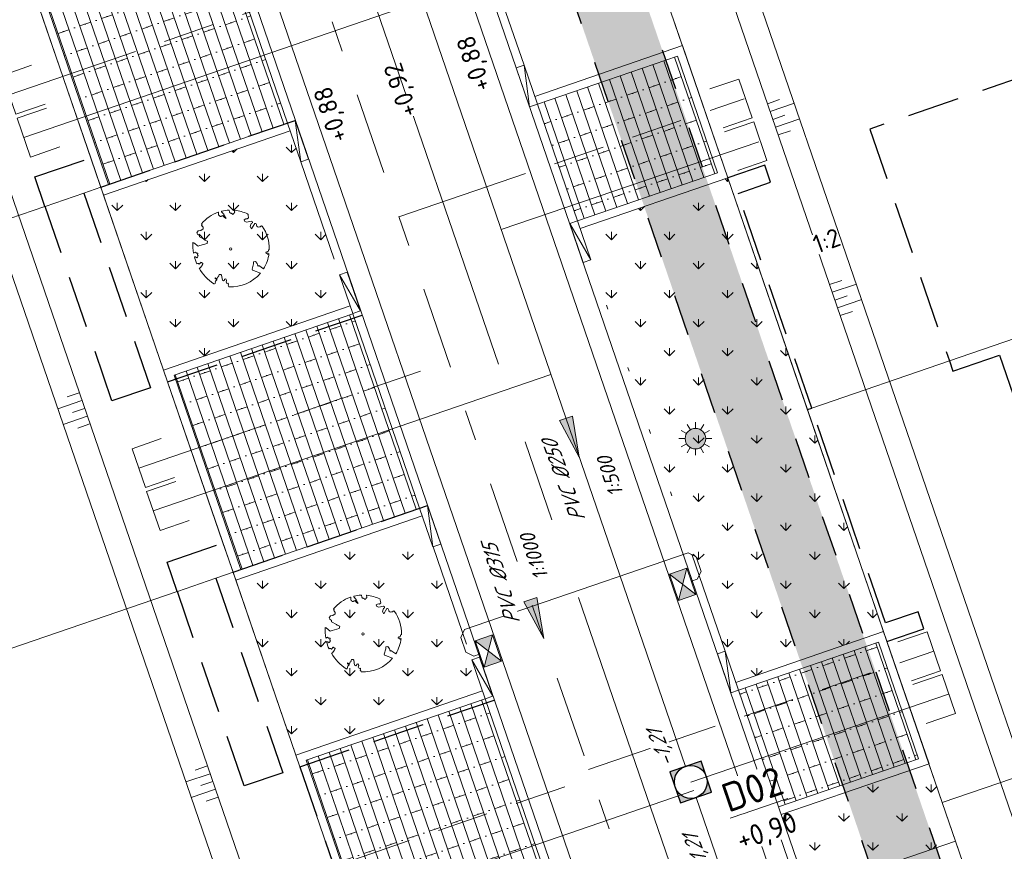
# Model space of a CAD drawing. Header units: metres. Extents: x 264570 to 266133, y 576109 to 577454.
# Tile 73 of 128: x 265426 to 265450, y 576834 to 576854. Entities that reach past the tile are written whole.
import ezdxf
from ezdxf.enums import TextEntityAlignment as Align

# ---------------------------------------------------------------- set-up
doc = ezdxf.new("R2010")
doc.units = ezdxf.units.M
doc.set_wipeout_variables(frame=1)
for name, pattern in [('AM-AS', [16, 10, -2, 2, -2]), ('B-WE-RI-HWA_HUISAANSLUITING_PVC_125-G', [10, 3.25, -0.75, 1.25, -0.75, 1.25, -0.75, 1.25, -0.75]), ('B-WE-RI-HWA_PVC_160-G', [10, 5.5, -4.5]), ('B-WE-RI-HWA_PVC_315-G', [10, 2, -1.125, 0.75, -1.125, 2, -1.125, 0.75, -1.125]), ('B-WE-VH-KANTOPSLUITING_TROTTOIRBAND_RWS_[AFMETINGEN1]-G', [10, 2.5, -1.5, 0, -1.5, 0, -1.5, 0, -1.5, 0, -1.5]), ('DASHED', [19.05, 12.7, -6.35]), ('NLCS-HIDDEN', [4, 2, -2])]:
    doc.linetypes.add(name, pattern=pattern)
for name, color, linetype, lineweight in [('B-OI-RI-HWA_KOLK-S', 252, 'Continuous', 9), ('B-WE-AM-AS-WEG-GD', 252, 'AM-AS', 18), ('B-WE-GR-BOOM-S', 252, 'Continuous', 15), ('B-WE-GR-GRAS_BERMKRUIDENMENGSEL-A', 252, 'Continuous', 18), ('B-WE-GW-TALUDARCERING_KORT-G', 252, 'Continuous', 15), ('B-WE-GW-TALUDARCERING_LANG-G', 252, 'Continuous', 15), ('B-WE-KG-GRENS_KADASTRAAL-G', 252, 'KG-KADASTRAAL', 18), ('B-WE-KL-ET_LS_OV_LICHTMAST-S', 252, 'Continuous', 15), ('B-WE-KL-TRACE-A', 252, 'Continuous', 13), ('B-WE-KL-TRACE-GD', 252, 'NLCS-HIDDEN', 25), ('B-WE-OG-TOPOGRAFIE-G', 252, 'Continuous', 15), ('B-WE-RI-DRAINAGE_AFDEKKAP-G', 252, 'Continuous', 18), ('B-WE-RI-DWA_HUISAANSLUITING_PVC_125-G', 252, 'B-WE-RI-DWA_HUISAANSLUITING_PVC_125-G', 18), ('B-WE-RI-DWA_PVC_250-G', 252, 'B-WE-RI-DWA_PVC_250-G', 18), ('B-WE-RI-DWA_PVC_315-G', 252, 'B-WE-RI-DWA_PVC_315-G', 18), ('B-WE-RI-HWA_HUISAANSLUITING_PVC_125-G', 252, 'B-WE-RI-HWA_HUISAANSLUITING_PVC_125-G', 18), ('B-WE-RI-HWA_PVC_160-G', 252, 'B-WE-RI-HWA_PVC_160-G', 18), ('B-WE-RI-HWA_PVC_315-G', 252, 'B-WE-RI-HWA_PVC_315-G', 18), ('B-WE-RI-VWA_RIOOLPUT_INSPECTIEPUT-S', 252, 'Continuous', 13), ('B-WE-VH-KANTOPSLUITING_ELEMENT_VERLOOPBAND_11-22x25_19-22x16-G', 252, 'Continuous', 18), ('B-WE-VH-KANTOPSLUITING_INRITVERLOOPBAND_19-22X16-G', 252, 'B-WE-VH-KANTOPSLUITING_GAZONBAND_[AFMETINGEN1]-G', 18), ('B-WE-VH-KANTOPSLUITING_OPSLUITBAND_10X20-G', 252, 'B-WE-VH-KANTOPSLUITING_TALUDBAND-G', 18), ('B-WE-VH-KANTOPSLUITING_TROTTOIRBAND_RWS_11-22X25-G', 252, 'B-WE-VH-KANTOPSLUITING_TROTTOIRBAND_RWS_[AFMETINGEN1]-G', 18), ('B-WE-VH-VERHARDING_STRAATBAKSTEEN_DIKFORMAAT_HALF-A', 252, 'Continuous', 13), ('B-XX-AL-BLAD-1A_5-5-PUTNUMMER-T35-500', 252, 'Continuous', 9), ('B-XX-AL-HOOGTELABEL-T18', 252, 'Continuous', 18), ('B-XX-AL-T25', 252, 'Continuous', 9), ('B-XX-RI-T25-200', 252, 'Continuous', 13), ('T-WE-GR-TOEKOMSTIG-G', 3, 'DASHED', 25)]:
    doc.layers.add(name, color=color, linetype=linetype, lineweight=lineweight)
doc.layers.add('X-XX-RI-T18-200', color=7, linetype='Continuous', lineweight=18, true_color=0x656565)
doc.styles.add('NLCS-ISO', font='NLCS-ISO.ttf')
doc.styles.add('NLCS-ISO-ANNOTATIVE-T18', font='NLCS-ISO.ttf', dxfattribs={"oblique": 30, "height": 1.8})
doc.styles.add('NLCS-ISO-ANNOTATIVE-T25 BESTAAND', font='NLCS-ISO.ttf', dxfattribs={"height": 2.5})
doc.styles.add('NLCS-ISO-ANNOTATIVE-T25-BOB', font='NLCS-ISO.ttf', dxfattribs={"oblique": 30, "height": 2.5})
doc.styles.add('NLCS-ISO-ANNOTATIVE-T35', font='NLCS-ISO.ttf', dxfattribs={"height": 3.5})
doc.styles.add('NLCS-ISO-M250-T18', font='NLCS-ISO.ttf', dxfattribs={"height": 0.45})
doc.styles.get("Standard").update_dxf_attribs({"font": 'arial.ttf'})
doc.linetypes.add('B-WE-RI-DWA_HUISAANSLUITING_PVC_125-G', pattern='A,5.375,-1.75,["o",Standard,S=1,R=0,X=-0.35,Y=-0.35],-1.75,1.125', length=10)
doc.linetypes.add('B-WE-RI-DWA_PVC_250-G', pattern='A,6,-5.5,["O   O   O",NLCS-ISO,S=0.5,R=0,X=-2.5,Y=-0.2],-3.5,5', length=20)
doc.linetypes.add('B-WE-RI-DWA_PVC_315-G', pattern='A,2.25,-1,[4,NLCS.shx,S=0.5,R=0,X=0,Y=0],-1.75,[160,NLCS.shx,S=0.25,R=0,X=0,Y=0],-1.75,[4,NLCS.shx,S=0.5,R=0,X=0,Y=0],-1,2.25', length=10)
doc.linetypes.add('B-WE-VH-KANTOPSLUITING_GAZONBAND_[AFMETINGEN1]-G', pattern='A,4,-3,[160,NLCS.shx,S=0.25,R=0,X=0,Y=0],-3', length=10)
doc.linetypes.add('B-WE-VH-KANTOPSLUITING_TALUDBAND-G', pattern='A,5,-2.5,[4,NLCS.shx,S=0.5,R=0,X=0,Y=0],-2.5', length=10)
doc.linetypes.add('KG-KADASTRAAL', pattern='A,5.5,-2,["K",Standard,S=1.8,R=0,X=0,Y=-0.9],-2,5.5,-2,[5,NLCS.shx,S=0.75,R=0,X=0,Y=0],-2', length=19)
pattern_1 = [(108.95339913, (70382.59797, 116938.92314), (-0.26481925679, -0.09094372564), []), (198.95339913, (70382.2342, 116939.9824), (0.3637749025, -1.0592770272), [0.28, -0.28]), (198.95339913, (70382.1513, 116939.3618), (0.3637749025, -1.0592770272), [0.28, -0.28]), (108.95339913, (70382.2837, 116939.4073), (-0.5296385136, -0.1818874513), [0, -0.56, 0, 0, 0]), (108.95339913, (70382.01886, 116939.31636), (-0.5296385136, -0.1818874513), [0, -0.56, 0, 0, 0])]
pattern_2 = [(90, (214669.0599, 555914.2474), (-0.707106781, 0.707106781), [0.1875, -1.226713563]), (45, (214669.0599, 555914.2474), (-0.707106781, 0.707106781), [0.1875, -0.8125]), (135, (214669.0599, 555914.2474), (-0.707106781, -0.707106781), [0.1875, -0.8125])]

# ---------------------------------------------------------------- blocks, each defined once
blk = doc.blocks.new('N-SKL-ET_LS_OV_LICHTMAST_TYPE6-SO')
h = blk.add_hatch(color=255)
h.dxf.hatch_style = 1
h.paths.add_polyline_path([(-1.25, 0, 1), (1.25, 0, 1)])
at = {"flags": 128}
for points in [[(-0.62, 1.08), (-1, 1.73)], [(0, 1.25), (0, 2)], [(0.62, 1.08), (1, 1.73)], [(-1.25, 0), (-2, 0)], [(-1.08, 0.62), (-1.73, 1)], [(1.08, 0.62), (1.73, 1)], [(2, 0), (1.25, 0)], [(-1.73, -1), (-1.08, -0.62)], [(-1, -1.73), (-0.62, -1.08)], [(1, -1.73), (0.62, -1.08)], [(1.73, -1), (1.08, -0.62)], [(0, -2), (0, -1.25)]]:
    blk.add_lwpolyline(points, dxfattribs=at)
blk.add_circle((0, 0), 1.25)
at = {"lineweight": 30, "flags": 104}
blk.add_attdef('01', text='', height=1.8, dxfattribs=at).set_placement((2.71, 1.09), align=Align.TOP_LEFT)
blk = doc.blocks.new('BOOM-S')
blk.add_lwpolyline([(0.4, 4.34), (0.41, 4.35), (0.41, 4.36), (0.42, 4.37), (0.43, 4.38), (0.44, 4.38), (0.44, 4.39), (0.45, 4.4), (0.46, 4.41), (0.46, 4.42), (0.47, 4.43), (0.47, 4.44), (0.48, 4.46), (0.48, 4.48), (0.47, 4.5), (0.47, 4.53), (0.44, 4.64, -0.52938), (0.49, 4.7, -0.087139), (2.05, 4.26, -0.372341), (2.11, 4.12), (2.17, 3.8), (2.01, 3.64), (1.84, 3.67), (1.63, 3.52), (1.71, 3.32), (1.92, 3.25), (2.5, 3.38), (2.64, 3.31), (2.63, 3.18), (2.5, 3.1), (2.38, 2.71), (2.53, 2.46), (2.92, 3.09, -0.504641), (3.14, 2.89, 0.331948), (3.27, 2.69, 0.282008), (3.68, 2.77), (3.65, 2.75, -0.512156), (3.84, 2.75, -0.16076), (4.7, -0.05), (4.59, -0.16), (4.59, -0.27), (4.48, -0.29), (4.5, -0.4), (4.33, -0.35), (4.28, -0.48), (4.48, -0.61), (4.55, -0.66), (4.66, -0.55, -0.106371), (4, -2.41), (3.42, -2.03), (3.31, -2.1), (3.24, -1.79), (3.03, -1.54), (2.79, -1.55), (2.79, -1.83), (2.61, -2.47), (2.64, -2.59), (2.77, -2.61), (3.62, -2.93, -0.236298), (-0.21, -4.62, 0.159625), (-0.32, -4.4, 0.350802), (-0.29, -4.17, -0.504641), (-0.55, -4.05), (-0.49, -3.84), (-0.6, -3.65), (-0.74, -3.67), (-0.76, -3.82), (-0.87, -3.88), (-1, -3.79), (-1.11, -3.2), (-1.19, -3.12), (-1.4, -3.13), (-1.46, -3.38), (-1.55, -3.41), (-1.63, -3.62), (-1.85, -3.5, 0.733583), (-1.77, -3.66, -0.861625), (-1.72, -3.81, 0.279978), (-1.88, -4.05), (-1.88, -4.06, -0.827056), (-2.04, -4.23, -0.116774), (-3.83, -2.36), (-3.79, -2.35), (-3.76, -2.34), (-3.74, -2.33), (-3.72, -2.32), (-3.71, -2.31), (-3.7, -2.3), (-3.69, -2.29), (-3.47, -2.01), (-3.47, -2), (-3.47, -1.99), (-3.46, -1.99), (-3.46, -1.98), (-3.46, -1.97), (-3.45, -1.96), (-3.45, -1.95), (-3.44, -1.94), (-3.44, -1.92), (-3.43, -1.91), (-3.42, -1.9), (-3.42, -1.88), (-3.41, -1.87), (-3.4, -1.85), (-3.39, -1.84), (-3.39, -1.82), (-3.38, -1.81), (-3.38, -1.79), (-3.38, -1.78), (-3.38, -1.77), (-3.38, -1.76), (-3.38, -1.75), (-3.38, -1.74), (-3.39, -1.73), (-3.4, -1.73), (-3.4, -1.72), (-3.41, -1.72), (-3.42, -1.72), (-3.43, -1.72), (-3.44, -1.72), (-3.45, -1.72), (-3.46, -1.71), (-3.47, -1.71), (-3.48, -1.71), (-3.49, -1.7), (-3.5, -1.69), (-3.52, -1.68), (-3.53, -1.67), (-3.54, -1.67), (-3.55, -1.66), (-3.56, -1.65), (-3.58, -1.64), (-3.59, -1.62), (-3.6, -1.61), (-3.83, -1.87), (-3.84, -1.86), (-3.85, -1.84), (-3.86, -1.83), (-3.87, -1.81), (-3.88, -1.8), (-3.89, -1.79), (-3.91, -1.78), (-3.94, -1.77), (-3.98, -1.78), (-4.04, -1.79), (-4.11, -1.81, -0.040997), (-4.42, -0.95), (-4.26, -0.97), (-4.11, -1.07), (-4.04, -1), (-3.95, -0.85), (-4.03, -0.72), (-3.99, -0.52), (-4.17, -0.51), (-4.29, -0.39), (-4.51, -0.53, -0.05814), (-4.6, 0.76), (-4.47, 0.74), (-3.96, 0.34), (-3.74, 0.41), (-2.88, 0.64), (-2.81, 0.92), (-3.14, 1.05), (-3.19, 1.16), (-3.8, 1.46), (-3.81, 1.63), (-4.02, 1.8), (-4.1, 1.97), (-3.96, 2.19), (-3.65, 2.24), (-3.36, 2.43), (-3.36, 2.62), (-3.54, 2.83), (-3.49, 2.92), (-3.56, 3.05, -0.13428), (-1.53, 4.46, -0.541727), (-1.47, 4.41), (-1.48, 4.28), (-1.48, 4.21), (-1.47, 4.16), (-1.46, 4.12), (-1.44, 4.09), (-1.42, 4.07), (-1.39, 4.05), (-1.37, 4.03), (-1.35, 4.02), (-1.33, 4), (-1.32, 3.99), (-1.3, 3.97), (-1.29, 3.96), (-1.27, 3.95), (-1.26, 3.94), (-1.24, 3.94), (-1.23, 3.94), (-1.21, 3.94), (-1.19, 3.95), (-1.17, 3.96), (-1.15, 3.97), (-1.14, 3.98), (-1.12, 3.99), (-1.1, 4), (-1.08, 4), (-1.06, 4.01), (-1.04, 4.01), (-1.02, 4.01), (-1, 4.02), (-0.98, 4.02), (-0.97, 4.02), (-0.95, 4.03), (-0.94, 4.04), (-0.92, 4.05), (-0.91, 4.06), (-0.9, 4.08), (-0.89, 3.99), (-0.87, 3.96), (-0.77, 3.8), (-0.56, 3.68), (-0.85, 4.16), (-0.85, 4.17), (-0.85, 4.18), (-0.84, 4.2), (-0.84, 4.21), (-0.85, 4.23), (-0.85, 4.24), (-0.86, 4.25), (-0.88, 4.27), (-0.9, 4.28), (-0.92, 4.3), (-0.94, 4.32), (-0.97, 4.35), (-1, 4.38), (-1.03, 4.42), (-1.11, 4.52, -0.543104), (-1.08, 4.59, -0.046766), (-0.22, 4.72, -0.385168), (-0.17, 4.68), (-0.14, 4.5), (-0.13, 4.45), (-0.11, 4.41), (-0.1, 4.38), (-0.08, 4.37), (-0.06, 4.36), (-0.04, 4.36), (-0.03, 4.36), (-0.01, 4.36), (0.01, 4.35), (0.02, 4.35), (0.04, 4.34), (0.06, 4.34), (0.07, 4.33), (0.09, 4.32), (0.1, 4.32), (0.11, 4.31), (0.13, 4.3), (0.14, 4.3), (0.15, 4.29), (0.17, 4.28), (0.18, 4.28), (0.19, 4.27), (0.19, 4.26), (0.2, 4.25), (0.21, 4.24), (0.21, 4.23), (0.22, 4.23), (0.22, 4.22), (0.23, 4.21), (0.23, 4.21), (0.24, 4.2), (0.25, 4.2), (0.26, 4.2), (0.27, 4.21), (0.28, 4.21), (0.29, 4.22), (0.3, 4.22), (0.31, 4.23), (0.32, 4.24), (0.33, 4.26), (0.34, 4.27), (0.35, 4.28), (0.36, 4.3), (0.37, 4.31), (0.38, 4.32), (0.39, 4.33)], format="xyb", close=True)
blk.add_circle((0, 0), 0.138)
blk = doc.blocks.new('*U43')
at = {"ltscale": 0.5}
blk.add_hatch(color=256, dxfattribs=at).paths.add_polyline_path([(-3.33, 0), (1.67, 0.83), (1.67, -0.83)])
blk.add_lwpolyline([(-3.33, 0), (1.67, 0.83), (1.67, -0.83)], close=True)
blk = doc.blocks.new('*U37')
for p, q in [((0.5, 0), (0, 0.1)), ((0, 0), (0, 0.1)), ((0, 0.1), (0.5, 0.1)), ((0.5, 0), (0, 0)), ((0.5, 0.1), (0.5, 0))]:
    blk.add_line(p, q)
blk = doc.blocks.new('*U38')
for p, q in [((-0.5, 0), (0, 0.1)), ((0, 0.1), (-0.5, 0.1)), ((-0.5, 0.1), (-0.5, 0)), ((-0.5, 0), (0, 0)), ((0, 0), (0, 0.1))]:
    blk.add_line(p, q)
blk = doc.blocks.new('N-SRI-PUT_SWA-SO')
h = blk.add_hatch(color=256)
h.paths.add_polyline_path([(-2, 2), (0, 2, 0.41155), (-2, 0.02)])
h.paths.add_polyline_path([(-2, -0.02, 0.408866), (-0.02, -2), (-2, -2)])
h.paths.add_polyline_path([(2, -0.02), (2, -2), (0.02, -2, 0.408866)])
h = blk.add_hatch(color=256)
h.paths.add_polyline_path([(0, 2, -0.41155), (2, 0.02), (2, 2)])
h.paths.add_polyline_path([(2, -0.02, -0.408866), (0.02, -2), (2, -2)])
h.paths.add_polyline_path([(-0.02, -2, -0.408866), (-2, -0.02), (-2, -2)])
at = {"flags": 128}
blk.add_lwpolyline([(-2, 2), (2, 2), (2, -2), (-2, -2)], close=True, dxfattribs=at)
at = {"lineweight": -3, "flags": 128}
blk.add_lwpolyline([(2, -2), (2, 2), (-2, 2), (-2, -2)], close=True, dxfattribs=at)
at = {"lineweight": -3}
blk.add_circle((0, 0), 2, dxfattribs=at)
blk = doc.blocks.new('*U42')
blk.add_wipeout([(-1.125, 0.75), (1.125, 0.75), (1.125, -0.75), (-1.125, -0.75)])
h = blk.add_hatch(color=256)
h.dxf.hatch_style = 1
h.paths.add_polyline_path([(0, 0), (-1.125, 0.75), (-1.125, -0.75)])
h.paths.add_polyline_path([(1.125, -0.75), (1.125, 0.75), (0, 0)])
for p, q in [((-1.125, -0.75), (1.125, 0.75)), ((1.125, -0.75), (-1.125, 0.75))]:
    blk.add_line(p, q)
at = {"flags": 128}
blk.add_lwpolyline([(-1.125, -0.75), (1.125, -0.75), (1.125, 0.75), (-1.125, 0.75)], close=True, dxfattribs=at)

msp = doc.modelspace()

# ---------------------------------------------------------------- hatches: boundary and pattern name
at = {"layer": 'B-WE-GR-GRAS_BERMKRUIDENMENGSEL-A'}
h = msp.add_hatch(dxfattribs=at)
h.set_pattern_fill('AGR-KRUIDEN', color=256, scale=0.5, pattern_type=2)
h.set_pattern_definition(pattern_2)
h.paths.add_polyline_path([(265428.386, 576849.938), (265432.926, 576851.497), (265434.388, 576847.241), (265429.848, 576845.682)])
h = msp.add_hatch(dxfattribs=at)
h.set_pattern_fill('AGR-KRUIDEN', color=256, scale=0.5, pattern_type=2)
h.set_pattern_definition(pattern_2)
h.paths.add_polyline_path([(265444.875, 576834.87), (265445.519, 576832.992), (265449.113, 576834.226), (265448.791, 576835.165), (265448.469, 576836.104)])
at = {"layer": 'B-WE-KL-TRACE-A'}
h = msp.add_hatch(dxfattribs=at)
h.set_pattern_fill('DOTS', color=256, scale=0.5)
h.set_pattern_definition([(0, (265213.50372, 576754.34745), (0.079375, 0.15875), [0, -0.15875])])
h.paths.add_polyline_path([(265408.404, 576917.823), (265412.235, 576919.138), (265412.771, 576917.578), (265421.592, 576891.891), (265492.005, 576916.073), (265492.541, 576914.512), (265549.415, 576748.903), (265547.812, 576748.488), (265490.981, 576913.976), (265428.559, 576892.539), (265483.75, 576731.828), (265482.15, 576731.407), (265435.731, 576866.574), (265428.264, 576864.01), (265427.731, 576865.561), (265435.199, 576868.125), (265426.999, 576892.003), (265420.567, 576889.795), (265411.163, 576917.026), (265408.94, 576916.262)])
at = {"layer": 'B-WE-VH-VERHARDING_STRAATBAKSTEEN_DIKFORMAAT_HALF-A'}
h = msp.add_hatch(dxfattribs=at)
h.set_pattern_fill('AVH-SBS_DIKFORMAAT_HALFST', color=256, scale=28, angle=89.931, pattern_type=2)
h.set_pattern_definition(pattern_1)
h.paths.add_polyline_path([(265432.861, 576851.687), (265431.237, 576856.416), (265426.887, 576854.921), (265428.511, 576850.193)])
h = msp.add_hatch(dxfattribs=at)
h.set_pattern_fill('AVH-SBS_DIKFORMAAT_HALFST', color=256, scale=28, angle=89.931, pattern_type=2)
h.set_pattern_definition([(108.95339913, (70371.96956, 116969.87204), (-0.26481925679, -0.09094372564), []), (198.95339913, (70371.6058, 116970.9313), (0.3637749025, -1.0592770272), [0.28, -0.28]), (198.95339913, (70371.5229, 116970.3107), (0.3637749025, -1.0592770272), [0.28, -0.28]), (108.95339913, (70371.65526, 116970.3562), (-0.5296385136, -0.1818874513), [0, -0.56, 0, 0, 0]), (108.95339913, (70371.39044, 116970.26526), (-0.5296385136, -0.1818874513), [0, -0.56, 0, 0, 0])])
h.paths.add_polyline_path([(265442.346, 576853.316), (265438.942, 576852.147), (265439.916, 576849.309), (265443.321, 576850.479)])
h = msp.add_hatch(dxfattribs=at)
h.set_pattern_fill('AVH-SBS_DIKFORMAAT_HALFST', color=256, scale=28, angle=89.931, pattern_type=2)
h.set_pattern_definition(pattern_1)
h.paths.add_polyline_path([(265436.077, 576842.323), (265434.453, 576847.052), (265430.102, 576845.558), (265431.726, 576840.829)])
h = msp.add_hatch(dxfattribs=at)
h.set_pattern_fill('AVH-SBS_DIKFORMAAT_HALFST', color=256, scale=28, angle=89.931, pattern_type=2)
h.set_pattern_definition([(108.95339913, (70384.00905, 116934.81423), (-0.26481925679, -0.09094372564), []), (198.95339913, (70383.6453, 116935.8735), (0.3637749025, -1.0592770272), [0.28, -0.28]), (198.95339913, (70383.5623, 116935.2529), (0.3637749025, -1.0592770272), [0.28, -0.28]), (108.95339913, (70383.69475, 116935.2984), (-0.5296385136, -0.1818874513), [0, -0.56, 0, 0, 0]), (108.95339913, (70383.42993, 116935.20745), (-0.5296385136, -0.1818874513), [0, -0.56, 0, 0, 0])])
h.paths.add_polyline_path([(265447.24, 576839.065), (265443.835, 576837.896), (265444.81, 576835.059), (265448.215, 576836.228)])
h = msp.add_hatch(dxfattribs=at)
h.set_pattern_fill('AVH-SBS_DIKFORMAAT_HALFST', color=256, scale=28, angle=89.931, pattern_type=2)
h.set_pattern_definition(pattern_1)
h.paths.add_polyline_path([(265439.292, 576832.96), (265437.668, 576837.689), (265433.318, 576836.195), (265434.942, 576831.466)])

# ---------------------------------------------------------------- linework, layer by layer
at = {"layer": 'B-WE-AM-AS-WEG-GD', "flags": 128}
msp.add_lwpolyline([(265479.568, 576724.764), (265426.984, 576877.883), (265413.857, 576916.107)], dxfattribs=at)
at = {"layer": 'B-WE-GW-TALUDARCERING_KORT-G', "flags": 128}
for points in [[(265444.542, 576852.157), (265444.835, 576852.257)], [(265444.672, 576851.778), (265444.965, 576851.879)], [(265444.802, 576851.4), (265445.095, 576851.501)], [(265446.051, 576847.761), (265446.345, 576847.862)], [(265446.181, 576847.383), (265446.475, 576847.483)], [(265446.311, 576847.004), (265446.604, 576847.105)], [(265427.797, 576845.127), (265427.504, 576845.026)], [(265427.927, 576844.749), (265427.634, 576844.648)], [(265428.057, 576844.37), (265427.764, 576844.27)], [(265430.913, 576836.054), (265430.62, 576835.953)], [(265431.043, 576835.675), (265430.75, 576835.575)], [(265431.173, 576835.297), (265430.88, 576835.196)]]:
    msp.add_lwpolyline(points, dxfattribs=at)
at = {"layer": 'B-WE-GW-TALUDARCERING_LANG-G', "flags": 128}
for points in [[(265444.607, 576851.968), (265445.193, 576852.169)], [(265444.737, 576851.589), (265445.323, 576851.791)], [(265446.116, 576847.572), (265446.703, 576847.773)], [(265446.246, 576847.193), (265446.833, 576847.395)], [(265427.862, 576844.938), (265427.276, 576844.737)], [(265427.992, 576844.56), (265427.406, 576844.358)], [(265430.978, 576835.865), (265430.392, 576835.663)], [(265431.108, 576835.486), (265430.522, 576835.285)]]:
    msp.add_lwpolyline(points, dxfattribs=at)
at = {"layer": 'B-WE-KG-GRENS_KADASTRAAL-G', "ltscale": 0.5}
for p, q in [((265426.731, 576854.758), (265428.076, 576850.843)), ((265442.23, 576854.27), (265443.575, 576850.354)), ((265428.076, 576850.843), (265428.322, 576850.128)), ((265443.575, 576850.354), (265445.511, 576844.718)), ((265426.967, 576849.662), (265427.905, 576849.984)), ((265427.905, 576849.984), (265428.322, 576850.128)), ((265428.322, 576850.128), (265429.947, 576845.395)), ((265460.861, 576849.989), (265448.963, 576845.903)), ((265421.37, 576847.74), (265426.962, 576849.661)), ((265448.791, 576835.165), (265481.894, 576846.533)), ((265448.963, 576845.903), (265445.615, 576844.753)), ((265429.947, 576845.395), (265431.291, 576841.479)), ((265445.511, 576844.718), (265447.446, 576839.081)), ((265431.291, 576841.479), (265431.537, 576840.764)), ((265430.183, 576840.299), (265431.12, 576840.621)), ((265431.12, 576840.621), (265431.537, 576840.764)), ((265431.537, 576840.764), (265433.162, 576836.032)), ((265430.178, 576840.298), (265424.586, 576838.377)), ((265447.446, 576839.081), (265448.791, 576835.165)), ((265448.791, 576835.165), (265450.136, 576831.25))]:
    msp.add_line(p, q, dxfattribs=at)
at = {"layer": 'B-WE-KL-TRACE-GD', "ltscale": 0.5, "flags": 128}
msp.add_lwpolyline([(265408.404, 576917.823), (265412.235, 576919.138), (265412.771, 576917.578), (265421.592, 576891.891), (265492.005, 576916.073), (265492.541, 576914.512), (265549.415, 576748.903), (265547.812, 576748.488), (265490.981, 576913.976), (265428.559, 576892.539), (265483.75, 576731.828), (265482.15, 576731.407), (265435.731, 576866.574), (265428.264, 576864.01), (265427.731, 576865.561), (265435.199, 576868.125), (265426.999, 576892.003), (265420.567, 576889.795), (265411.163, 576917.026), (265408.94, 576916.262)], close=True, dxfattribs=at)
at = {"layer": 'B-WE-OG-TOPOGRAFIE-G', "flags": 128}
for points in [[(265411.729, 576915.376), (265471.673, 576740.825, -0.436542), (265463.006, 576724.67), (265462.248, 576724.472)], [(265411.256, 576915.214), (265471.2, 576740.662, -0.436542), (265462.88, 576725.153), (265462.121, 576724.956)]]:
    msp.add_lwpolyline(points, format="xyb", dxfattribs=at)
for points in [[(265442.467, 576853.579), (265432.718, 576881.967), (265443.945, 576885.823)], [(265447.364, 576839.319), (265443.584, 576850.329)], [(265429.848, 576845.682), (265428.386, 576849.938)], [(265433.064, 576836.319), (265431.602, 576840.575)], [(265448.387, 576836.343), (265449.195, 576833.988)]]:
    msp.add_lwpolyline(points, dxfattribs=at)
at = {"layer": 'B-WE-OG-TOPOGRAFIE-G'}
for points in [[(265431.237, 576856.416), (265426.887, 576854.921), (265428.511, 576850.193), (265432.861, 576851.687)], [(265439.916, 576849.309), (265443.321, 576850.479), (265442.346, 576853.316), (265438.942, 576852.147)], [(265434.453, 576847.052), (265430.102, 576845.558), (265431.726, 576840.829), (265436.077, 576842.323)], [(265444.81, 576835.059), (265448.215, 576836.228), (265447.24, 576839.065), (265443.835, 576837.896)], [(265437.668, 576837.689), (265433.318, 576836.195), (265434.942, 576831.466), (265439.292, 576832.96)]]:
    msp.add_lwpolyline(points, dxfattribs=at)
at = {"layer": 'B-WE-RI-DRAINAGE_AFDEKKAP-G', "flags": 128}
for points in [[(265426.638, 576853.092), (265425.929, 576852.848), (265426.254, 576851.902), (265426.963, 576852.146)], [(265443.458, 576851.57), (265444.168, 576851.814), (265443.843, 576852.759), (265443.134, 576852.516)], [(265426.996, 576852.051), (265426.287, 576851.808), (265426.611, 576850.862), (265427.321, 576851.106)], [(265443.818, 576850.53), (265444.527, 576850.774), (265444.203, 576851.72), (265443.493, 576851.476)], [(265429.789, 576844.013), (265429.08, 576843.769), (265429.405, 576842.823), (265430.114, 576843.067)], [(265430.145, 576842.972), (265429.436, 576842.728), (265429.761, 576841.782), (265430.47, 576842.026)], [(265448.039, 576838.126), (265448.748, 576838.369), (265448.423, 576839.315), (265447.714, 576839.071)], [(265448.402, 576837.087), (265449.112, 576837.331), (265448.787, 576838.277), (265448.077, 576838.033)]]:
    msp.add_lwpolyline(points, dxfattribs=at)
at = {"layer": 'B-WE-RI-DWA_HUISAANSLUITING_PVC_125-G', "flags": 128}
for points in [[(265426.449, 576851.335), (265436.149, 576854.664)], [(265444.329, 576851.235), (265438.062, 576849.096)], [(265429.598, 576842.255), (265439.27, 576845.575)], [(265448.943, 576837.802), (265442.674, 576835.658)], [(265433.109, 576832.139), (265442.744, 576835.458)]]:
    msp.add_lwpolyline(points, dxfattribs=at)
at = {"layer": 'B-WE-RI-DWA_PVC_250-G', "flags": 128}
msp.add_lwpolyline([(265442.543, 576836.043), (265425.704, 576885.083)], dxfattribs=at)
at = {"layer": 'B-WE-RI-DWA_PVC_315-G', "flags": 128}
msp.add_lwpolyline([(265459.643, 576786.248), (265452.147, 576808.084), (265442.806, 576835.288)], dxfattribs=at)
at = {"layer": 'B-WE-RI-HWA_HUISAANSLUITING_PVC_125-G', "flags": 128}
for points in [[(265426.091, 576852.375), (265433.661, 576854.976)], [(265435.574, 576849.407), (265443.972, 576852.275)], [(265429.242, 576843.296), (265436.783, 576845.887)], [(265440.188, 576835.97), (265448.586, 576838.842)], [(265432.752, 576833.18), (265440.257, 576835.77)]]:
    msp.add_lwpolyline(points, dxfattribs=at)
at = {"layer": 'B-WE-RI-HWA_PVC_160-G', "flags": 128}
for points in [[(265438.826, 576839.936), (265442.609, 576841.236), (265442.8, 576841.142), (265442.923, 576840.783), (265442.83, 576840.592), (265442.688, 576840.544)], [(265438.826, 576839.936), (265437.171, 576839.368), (265437.078, 576839.177), (265437.201, 576838.818), (265437.392, 576838.725), (265437.534, 576838.773)]]:
    msp.add_lwpolyline(points, dxfattribs=at)
at = {"layer": 'B-WE-RI-HWA_PVC_315-G', "flags": 128}
msp.add_lwpolyline([(265449.82, 576807.923), (265426.38, 576876.177)], dxfattribs=at)
at = {"layer": 'B-WE-VH-KANTOPSLUITING_INRITVERLOOPBAND_19-22X16-G', "flags": 128}
for points in [[(265432.861, 576851.687), (265431.237, 576856.416)], [(265439.916, 576849.309), (265438.942, 576852.147)], [(265436.077, 576842.323), (265434.453, 576847.052)], [(265446.624, 576829.777), (265446.624, 576829.777), (265444.81, 576835.059), (265443.835, 576837.896)], [(265439.292, 576832.96), (265437.668, 576837.689)]]:
    msp.add_lwpolyline(points, dxfattribs=at)
at = {"layer": 'B-WE-VH-KANTOPSLUITING_OPSLUITBAND_10X20-G', "flags": 128}
for points in [[(265431.172, 576856.605), (265426.633, 576855.046), (265428.386, 576849.938), (265432.926, 576851.497)], [(265439.981, 576849.12), (265443.575, 576850.354), (265442.471, 576853.57), (265438.877, 576852.336)], [(265434.388, 576847.241), (265429.848, 576845.682), (265431.602, 576840.575), (265436.142, 576842.134)], [(265444.875, 576834.87), (265448.469, 576836.104), (265447.364, 576839.319), (265443.77, 576838.085)], [(265437.603, 576837.878), (265433.064, 576836.319), (265434.817, 576831.212), (265439.357, 576832.771)], [(265446.624, 576829.777), (265450.218, 576831.011), (265449.113, 576834.226), (265445.519, 576832.992)]]:
    msp.add_lwpolyline(points, dxfattribs=at)
at = {"layer": 'B-WE-VH-KANTOPSLUITING_TROTTOIRBAND_RWS_11-22X25-G', "flags": 128}
for points in [[(265438.617, 576853.092), (265436.595, 576858.98)], [(265433.186, 576850.741), (265434.128, 576847.998)], [(265436.402, 576841.378), (265437.343, 576838.635)]]:
    msp.add_lwpolyline(points, dxfattribs=at)
at = {"layer": 'T-WE-GR-TOEKOMSTIG-G', "ltscale": 0.1}
for p, q in [((265454.576, 576854.133), (265447.027, 576851.54)), ((265428.322, 576850.128), (265433.05, 576851.752)), ((265447.027, 576851.54), (265448.963, 576845.903)), ((265426.717, 576850.376), (265428.076, 576850.843)), ((265444.473, 576850.663), (265443.575, 576850.354)), ((265444.616, 576850.247), (265444.473, 576850.663)), ((265426.962, 576849.661), (265426.717, 576850.376)), ((265443.822, 576849.974), (265444.616, 576850.247)), ((265427.905, 576849.984), (265429.53, 576845.252)), ((265445.615, 576844.753), (265443.822, 576849.974)), ((265426.962, 576849.661), (265426.967, 576849.662)), ((265428.592, 576844.93), (265426.967, 576849.662)), ((265429.947, 576845.395), (265434.676, 576847.019)), ((265448.963, 576845.903), (265449.047, 576845.657)), ((265449.047, 576845.657), (265450.182, 576846.047)), ((265450.182, 576846.047), (265452.034, 576840.656)), ((265429.53, 576845.252), (265428.592, 576844.93)), ((265445.511, 576844.718), (265445.615, 576844.753)), ((265445.511, 576844.718), (265445.511, 576844.718)), ((265447.408, 576839.533), (265445.615, 576844.753)), ((265431.537, 576840.764), (265436.266, 576842.388)), ((265429.932, 576841.013), (265431.291, 576841.479)), ((265430.178, 576840.298), (265429.932, 576841.013)), ((265431.12, 576840.621), (265432.746, 576835.889)), ((265430.178, 576840.298), (265430.183, 576840.299)), ((265431.808, 576835.567), (265430.183, 576840.299)), ((265448.202, 576839.805), (265447.408, 576839.533)), ((265448.345, 576839.389), (265448.202, 576839.805)), ((265447.446, 576839.081), (265448.345, 576839.389)), ((265447.446, 576839.081), (265447.446, 576839.081)), ((265433.162, 576836.032), (265437.891, 576837.656)), ((265433.162, 576836.032), (265434.507, 576832.116)), ((265432.746, 576835.889), (265431.808, 576835.567))]:
    msp.add_line(p, q, dxfattribs=at)

# ---------------------------------------------------------------- block references
at = {"layer": 'B-WE-GR-BOOM-S', "xscale": 0.2, "yscale": 0.2, "zscale": 0.2, "rotation": 359.930953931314}
for p in [(265431.48, 576848.627), (265434.696, 576839.264)]:
    msp.add_blockref('BOOM-S', p, dxfattribs=at)
at = {"layer": 'B-WE-KL-ET_LS_OV_LICHTMAST-S', "xscale": 0.2, "yscale": 0.2, "zscale": 0.2, "rotation": 359.930953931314}
msp.add_blockref('N-SKL-ET_LS_OV_LICHTMAST_TYPE6-SO', (265442.786, 576844.013), dxfattribs=at)
at = {"layer": 'B-WE-RI-VWA_RIOOLPUT_INSPECTIEPUT-S', "xscale": 0.2, "yscale": 0.2, "zscale": 0.2, "rotation": 18.88435309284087}
msp.add_blockref('N-SRI-PUT_SWA-SO', (265442.673, 576835.665), dxfattribs=at)
at = {"layer": 'B-WE-VH-KANTOPSLUITING_ELEMENT_VERLOOPBAND_11-22x25_19-22x16-G'}
for name, p, xscale, yscale, zscale, rotation in [('*U37', (265438.428, 576853.027), 2, 2, 2, 288.9533991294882), ('*U37', (265433.375, 576850.806), 1.999999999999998, 1.999999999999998, 1.999999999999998, 108.953399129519), ('*U38', (265440.052, 576848.299), 1.999999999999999, 1.999999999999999, 1.999999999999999, 288.9533991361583), ('*U38', (265434.317, 576848.063), 1.999999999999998, 1.999999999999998, 1.999999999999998, 108.953399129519), ('*U37', (265436.591, 576841.443), 1.999999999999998, 1.999999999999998, 1.999999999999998, 108.953399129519), ('*U38', (265437.533, 576838.7), 1.999999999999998, 1.999999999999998, 1.999999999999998, 108.953399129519), ('*U37', (265443.321, 576838.777), 2, 2, 2, 288.9533991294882)]:
    msp.add_blockref(name, p, dxfattribs=dict(at, xscale=xscale, yscale=yscale, zscale=zscale, rotation=rotation))
at = {"layer": 'B-XX-AL-T25', "ltscale": 0.99999, "xscale": 0.2, "yscale": 0.2, "zscale": 0.2, "rotation": 108.8956422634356}
for p in [(265439.746, 576844.189), (265438.88, 576839.783)]:
    msp.add_blockref('*U43', p, dxfattribs=at)

# ---------------------------------------------------------------- next in the draw order: texts
at = {"layer": 'X-XX-RI-T18-200', "ltscale": 0.5, "char_height": 0.36, "attachment_point": 1, "rotation": 108.451, "style": 'NLCS-ISO-ANNOTATIVE-T25 BESTAAND', "bg_fill": 3, "box_fill_scale": 1.15, "bg_fill_color": 256, "bg_fill_transparency": 0}
for s, insert in [('{\\fNLCS-ISO|b0|i1|c0|p34;1:500}', (265440.702, 576842.561)), ('{\\fNLCS-ISO|b0|i1|c0|p34;1:1000}', (265438.879, 576840.533))]:
    msp.add_mtext(s, dxfattribs=dict(at, insert=insert))

# ---------------------------------------------------------------- next in the draw order: texts
at = {"layer": 'X-XX-RI-T18-200', "ltscale": 0.5, "char_height": 0.36, "attachment_point": 5, "style": 'NLCS-ISO-ANNOTATIVE-T25-BOB', "bg_fill": 3, "box_fill_scale": 1, "bg_fill_color": 256, "bg_fill_transparency": 0}
for s, insert, rotation in [('\\A1;PVC %%C250', (265439.594, 576842.967, 0.2), 110.1523), ('\\A1;PVC %%C315', (265438.067, 576840.458, 0.2), 106.8341)]:
    msp.add_mtext(s, dxfattribs=dict(at, insert=insert, rotation=rotation))

# ---------------------------------------------------------------- next in the draw order: hatches: boundary and pattern name
at = {"layer": 'B-WE-GR-GRAS_BERMKRUIDENMENGSEL-A'}
h = msp.add_hatch(dxfattribs=at)
h.set_pattern_fill('AGR-KRUIDEN', color=256, scale=0.5, pattern_type=2)
h.set_pattern_definition(pattern_2)
h.paths.add_polyline_path([(265439.981, 576849.12), (265442.116, 576842.902), (265442.705, 576841.189), (265442.8, 576841.142), (265442.923, 576840.783), (265442.877, 576840.688), (265443.511, 576838.842), (265443.77, 576838.085), (265447.364, 576839.319), (265445.511, 576844.718), (265443.575, 576850.354)])
h = msp.add_hatch(dxfattribs=at)
h.set_pattern_fill('AGR-KRUIDEN', color=256, scale=0.5, pattern_type=2)
h.set_pattern_definition(pattern_2)
h.paths.add_polyline_path([(265439.981, 576849.12), (265442.116, 576842.902), (265442.705, 576841.189), (265442.8, 576841.142), (265442.923, 576840.783), (265442.877, 576840.688), (265443.511, 576838.842), (265443.77, 576838.085), (265447.364, 576839.319), (265445.511, 576844.718), (265443.575, 576850.354)])
h = msp.add_hatch(dxfattribs=at)
h.set_pattern_fill('AGR-KRUIDEN', color=256, scale=0.5, pattern_type=2)
h.set_pattern_definition(pattern_2)
h.paths.add_polyline_path([(265439.981, 576849.12), (265442.116, 576842.902), (265442.705, 576841.189), (265442.8, 576841.142), (265442.923, 576840.783), (265442.877, 576840.688), (265443.511, 576838.842), (265443.77, 576838.085), (265447.364, 576839.319), (265445.511, 576844.718), (265443.575, 576850.354)])
h = msp.add_hatch(dxfattribs=at)
h.set_pattern_fill('AGR-KRUIDEN', color=256, scale=0.5, pattern_type=2)
h.set_pattern_definition(pattern_2)
h.paths.add_polyline_path([(265431.602, 576840.575), (265436.142, 576842.134), (265437.603, 576837.878), (265433.064, 576836.319)])

# ---------------------------------------------------------------- next in the draw order: linework, layer by layer
at = {"layer": 'B-WE-OG-TOPOGRAFIE-G', "flags": 128}
for points in [[(265491.614, 576732.122, -0.391712), (265476.659, 576740.163), (265429.112, 576878.614, -0.414214), (265433.148, 576886.873), (265490.841, 576906.686, -0.414214), (265499.1, 576902.649), (265547.86, 576760.666, -0.436819), (265539.181, 576744.508), (265539.166, 576744.504)], [(265491.488, 576732.606, -0.391699), (265477.131, 576740.325), (265429.585, 576878.776, -0.414214), (265433.311, 576886.4), (265491.004, 576906.213, -0.414214), (265498.627, 576902.487), (265547.387, 576760.504, -0.436819), (265539.055, 576744.992), (265539.04, 576744.988)]]:
    msp.add_lwpolyline(points, format="xyb", dxfattribs=at)
for points in [[(265483.26, 576739.412), (265434.624, 576881.036), (265493.263, 576901.173), (265543.426, 576755.104)], [(265483.66, 576740.157), (265435.412, 576880.651), (265492.878, 576900.385), (265542.622, 576755.535)]]:
    msp.add_lwpolyline(points, close=True, dxfattribs=at)
for points in [[(265453.617, 576779.98), (265451.051, 576787.452), (265447.158, 576798.787), (265443.488, 576797.527), (265420.823, 576863.525), (265424.513, 576864.727), (265420.849, 576875.396), (265419.904, 576875.071), (265417.18, 576874.136)], [(265422.034, 576861.909), (265443.471, 576799.488), (265448.313, 576801.151), (265453.185, 576786.964), (265448.929, 576785.502), (265467.579, 576731.195), (265442.962, 576724.797)]]:
    msp.add_lwpolyline(points, dxfattribs=at)
at = {"layer": 'B-WE-VH-KANTOPSLUITING_TROTTOIRBAND_RWS_11-22X25-G', "flags": 128}
msp.add_lwpolyline([(265443.511, 576838.842), (265442.116, 576842.902), (265440.241, 576848.364), (265440.241, 576848.364)], dxfattribs=at)

# ---------------------------------------------------------------- next in the draw order: block references
at = {"layer": 'B-OI-RI-HWA_KOLK-S', "yscale": 0.3, "zscale": 0.3}
for p, xscale, rotation in [((265442.475, 576840.471), 0.3, 288.953399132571), ((265437.747, 576838.847), -0.3, 288.9533991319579)]:
    msp.add_blockref('*U42', p, dxfattribs=dict(at, xscale=xscale, rotation=rotation))

# ---------------------------------------------------------------- next in the draw order: texts
at = {"layer": 'B-XX-AL-HOOGTELABEL-T18', "char_height": 0.45, "attachment_point": 1, "style": 'NLCS-ISO-M250-T18', "bg_fill": 3, "box_fill_scale": 1.05, "bg_fill_color": 256, "bg_fill_transparency": 0}
for s, insert, rotation in [('+0,88', (265437.391, 576852.403), 108.4434), ('+0,92', (265435.612, 576851.779), 108.4434), ('+0,88', (265433.913, 576851.163), 108.4434), ('1:2', (265445.596, 576848.928), 19.8393)]:
    msp.add_mtext_dynamic_manual_height_columns(s, width=0.5, gutter_width=9, heights=[0], dxfattribs=dict(at, insert=insert, rotation=rotation))
at = {"layer": 'B-XX-RI-T25-200', "ltscale": 0.5, "char_height": 0.36, "width": 1.59368, "attachment_point": 5, "rotation": 111.1016, "style": 'NLCS-ISO-ANNOTATIVE-T18', "bg_fill": 3, "box_fill_scale": 1.15, "bg_fill_color": 256, "bg_fill_transparency": 0}
for insert in [(265441.878, 576836.776), (265442.753, 576834.229)]:
    msp.add_mtext('\\A1;\\pxql;-1,21', dxfattribs=dict(at, insert=insert))

# ---------------------------------------------------------------- next in the draw order: texts
at = {"layer": 'B-XX-AL-BLAD-1A_5-5-PUTNUMMER-T35-500', "insert": (265444.35, 576834.974), "char_height": 0.7, "width": 0.7, "attachment_point": 5, "rotation": 18.951, "style": 'NLCS-ISO-ANNOTATIVE-T35', "bg_fill": 3, "box_fill_scale": 1.1, "bg_fill_color": 256, "bg_fill_true_color": 13158600, "bg_fill_transparency": 0}
msp.add_mtext('{\\LD02\\P\\H0.71429x;\\l+0,90}', dxfattribs=at)

doc.saveas('drawing.dxf')
